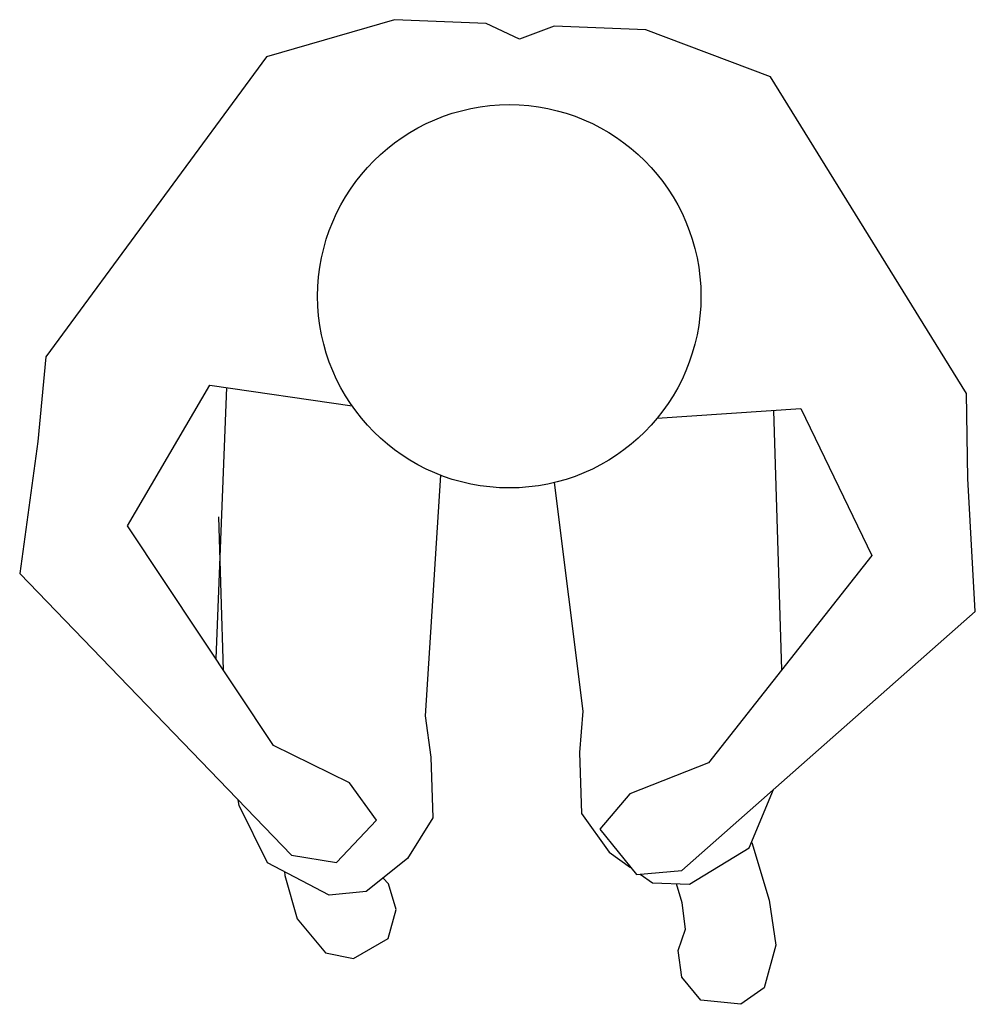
# Model space of a CAD drawing. Extents: x 4.696 to 5.195, y 6.624 to 7.138.
import ezdxf

# ---------------------------------------------------------------- set-up
doc = ezdxf.new("R2010")
doc.units = 0
doc.header["$MEASUREMENT"] = 0
doc.layers.add('DIBUJO', color=5, linetype='CONTINUOUS')

msp = doc.modelspace()

# ---------------------------------------------------------------- linework, layer by layer
at = {"layer": 'DIBUJO'}
msp.add_line((4.80399, 6.94621), (4.79836, 6.80491), dxfattribs=at)
for points in [[(5.02879, 6.93028), (5.10365, 6.9352), (5.14069, 6.85865), (5.05551, 6.75048), (5.01443, 6.73419), (4.99886, 6.71588), (5.01786, 6.6921), (5.04159, 6.69415), (5.19472, 6.82941), (5.19079, 6.8988), (5.19008, 6.94313), (5.08779, 7.10825), (5.02274, 7.13292), (4.975, 7.13483), (4.9569, 7.12806), (4.93941, 7.13624), (4.89166, 7.13814), (4.82486, 7.11872), (4.70976, 6.96225), (4.70553, 6.91813), (4.69609, 6.84927), (4.83798, 6.70225), (4.86147, 6.69833), (4.8823, 6.72052), (4.86824, 6.74002), (4.82859, 6.75951), (4.75228, 6.87412), (4.79528, 6.94748), (4.86952, 6.93662)], [(5.09371, 6.799), (5.08958, 6.93427)], [(4.9156, 6.90049), (4.90764, 6.7749), (4.91066, 6.75333), (4.91163, 6.72162), (4.89847, 6.70052), (4.8769, 6.6833), (4.85764, 6.68133), (4.82536, 6.69828), (4.81064, 6.72819), (4.81015, 6.73109)], [(4.97502, 6.8966), (4.98994, 6.77742), (4.98824, 6.75571), (4.98921, 6.72399), (5.00364, 6.70373), (5.01489, 6.69583)], [(4.80247, 6.79874), (4.80002, 6.87883)], [(5.01993, 6.69228), (5.02621, 6.68786), (5.04556, 6.68708), (5.07674, 6.70597), (5.08949, 6.73646)], [(5.07803, 6.70877), (5.08724, 6.67869), (5.09071, 6.65534), (5.08449, 6.63306), (5.07233, 6.62441), (5.05156, 6.62654), (5.04152, 6.63865), (5.03972, 6.6524), (5.04352, 6.66355), (5.04172, 6.6773), (5.03888, 6.68735)], [(4.83423, 6.69362), (4.83447, 6.69168), (4.84089, 6.66896), (4.8557, 6.6512), (4.87034, 6.6483), (4.88841, 6.65876), (4.89259, 6.67393), (4.88859, 6.6872), (4.88569, 6.69031)]]:
    msp.add_lwpolyline(points, dxfattribs=at)
msp.add_circle((4.95156, 6.99381), 0.1, dxfattribs=at)

doc.saveas('drawing.dxf')
